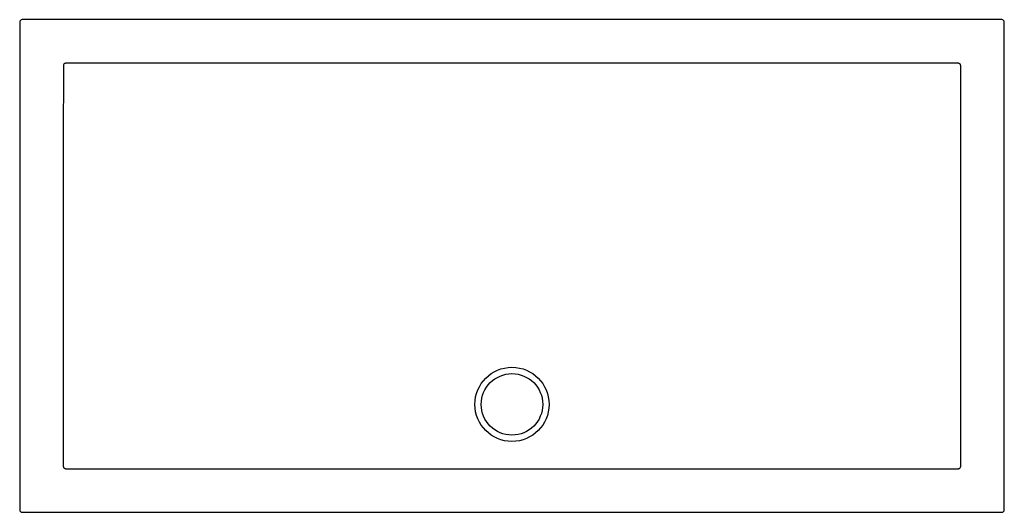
# Model space of a CAD drawing. Header units: millimetres. Extents: x 4886.08 to 4887.68, y 2721.93 to 2722.74.
import ezdxf

# ---------------------------------------------------------------- set-up
doc = ezdxf.new("R2010")
doc.units = ezdxf.units.MM
doc.layers.add('SANINDUSA', color=3, linetype='Continuous')

msp = doc.modelspace()

# ---------------------------------------------------------------- linework, layer by layer
at = {"layer": 'SANINDUSA'}
for p, q in [((4887.6734, 2722.7355), (4886.0802, 2722.7355)), ((4886.0762, 2722.7315), (4886.0762, 2721.9382)), ((4887.6774, 2721.9382), (4887.6774, 2722.7315)), ((4886.0802, 2721.9342), (4887.6734, 2721.9342))]:
    msp.add_line(p, q, dxfattribs=at)
at = {"layer": 'SANINDUSA', "flags": 128}
msp.add_lwpolyline([(4887.6065, 2722.1098), (4887.6065, 2722.1178), (4887.6065, 2722.1498), (4887.6065, 2722.2778), (4887.6065, 2722.6594)], dxfattribs=at)
at = {"layer": 'SANINDUSA'}
for radius in [0.0603, 0.05]:
    msp.add_circle((4886.8768, 2722.1098), radius, dxfattribs=at)
for centre, major_axis in [((4886.0802, 2722.7315), (-0.00283, 0.00283)), ((4887.6734, 2722.7315), (0.00283, 0.00283)), ((4886.0802, 2721.9382), (-0.00283, -0.00283)), ((4887.6734, 2721.9382), (0.00283, -0.00283))]:
    msp.add_ellipse(centre, major_axis=major_axis, ratio=0.999695, start_param=5.497939, end_param=7.068431, dxfattribs=at)
for points in [[(4886.1472, 2722.6594), (4886.1471, 2722.4762), (4886.1471, 2722.293), (4886.1471, 2722.1098)], [(4886.1472, 2722.6608), (4886.1472, 2722.6603), (4886.1472, 2722.6599), (4886.1472, 2722.6594)], [(4886.1522, 2722.6645), (4886.1518, 2722.6645), (4886.1513, 2722.6645), (4886.1509, 2722.6645)], [(4887.6028, 2722.6645), (4887.6023, 2722.6645), (4887.6019, 2722.6645), (4887.6014, 2722.6645)], [(4887.6065, 2722.6594), (4887.6065, 2722.6599), (4887.6065, 2722.6603), (4887.6065, 2722.6608)], [(4886.1471, 2722.1098), (4886.1471, 2722.0766), (4886.1471, 2722.0435), (4886.1471, 2722.0103)], [(4887.6065, 2722.0103), (4887.6065, 2722.0435), (4887.6065, 2722.0766), (4887.6065, 2722.1098)], [(4886.1471, 2722.0103), (4886.1471, 2722.0098), (4886.1471, 2722.0094), (4886.1471, 2722.0089)], [(4886.1509, 2722.0052), (4886.1513, 2722.0052), (4886.1518, 2722.0052), (4886.1522, 2722.0052)], [(4887.6014, 2722.0052), (4887.6019, 2722.0052), (4887.6023, 2722.0052), (4887.6028, 2722.0052)], [(4887.6065, 2722.0089), (4887.6065, 2722.0094), (4887.6065, 2722.0098), (4887.6065, 2722.0103)]]:
    msp.add_open_spline(points, degree=3, dxfattribs=at)
for points, knots in [([(4886.1509, 2722.6645), (4886.1506, 2722.6645), (4886.1504, 2722.6645), (4886.1499, 2722.6644), (4886.1497, 2722.6643), (4886.1492, 2722.6641), (4886.149, 2722.664), (4886.1486, 2722.6637), (4886.1484, 2722.6636), (4886.1479, 2722.6631), (4886.1476, 2722.6627), (4886.1473, 2722.662), (4886.1473, 2722.6618), (4886.1472, 2722.6613), (4886.1472, 2722.661), (4886.1472, 2722.6608)], [0, 0, 0, 0, 0.125, 0.125, 0.25, 0.25, 0.375, 0.375, 0.5, 0.5, 0.75, 0.75, 0.875, 0.875, 1, 1, 1, 1]), ([(4886.8768, 2722.6645), (4886.8164, 2722.6645), (4886.756, 2722.6645), (4886.6353, 2722.6645), (4886.5749, 2722.6645), (4886.3938, 2722.6645), (4886.273, 2722.6645), (4886.1522, 2722.6645)], [0, 0, 0, 0, 0.25, 0.25, 0.5, 0.5, 1, 1, 1, 1]), ([(4887.6014, 2722.6645), (4887.4806, 2722.6645), (4887.3599, 2722.6645), (4887.1787, 2722.6645), (4887.1183, 2722.6645), (4886.9976, 2722.6645), (4886.9372, 2722.6645), (4886.8768, 2722.6645)], [0, 0, 0, 0, 0.5, 0.5, 0.75, 0.75, 1, 1, 1, 1]), ([(4887.6065, 2722.6608), (4887.6065, 2722.661), (4887.6065, 2722.6613), (4887.6064, 2722.6618), (4887.6063, 2722.662), (4887.6061, 2722.6624), (4887.606, 2722.6627), (4887.6057, 2722.6631), (4887.6056, 2722.6632), (4887.605, 2722.6638), (4887.6046, 2722.664), (4887.604, 2722.6643), (4887.6037, 2722.6644), (4887.6032, 2722.6645), (4887.603, 2722.6645), (4887.6028, 2722.6645)], [0, 0, 0, 0, 0.125, 0.125, 0.25, 0.25, 0.375, 0.375, 0.5, 0.5, 0.75, 0.75, 0.875, 0.875, 1, 1, 1, 1]), ([(4886.1471, 2722.0089), (4886.1471, 2722.0087), (4886.1472, 2722.0084), (4886.1473, 2722.0079), (4886.1473, 2722.0077), (4886.1475, 2722.0073), (4886.1476, 2722.007), (4886.1479, 2722.0066), (4886.1481, 2722.0064), (4886.1486, 2722.0059), (4886.149, 2722.0057), (4886.1497, 2722.0054), (4886.1499, 2722.0053), (4886.1504, 2722.0052), (4886.1506, 2722.0052), (4886.1509, 2722.0052)], [0, 0, 0, 0, 0.125, 0.125, 0.25, 0.25, 0.375, 0.375, 0.5, 0.5, 0.75, 0.75, 0.875, 0.875, 1, 1, 1, 1]), ([(4886.1522, 2722.0052), (4886.1824, 2722.0052), (4886.2126, 2722.0052), (4886.273, 2722.0051), (4886.3032, 2722.0051), (4886.3938, 2722.0051), (4886.4541, 2722.0051), (4886.5447, 2722.0051), (4886.5749, 2722.0051), (4886.6353, 2722.0051), (4886.6655, 2722.0051), (4886.7108, 2722.0051), (4886.7259, 2722.0051), (4886.756, 2722.0051), (4886.7711, 2722.0051), (4886.7938, 2722.0051), (4886.8013, 2722.0051), (4886.8164, 2722.0051), (4886.824, 2722.0051), (4886.8391, 2722.005), (4886.8466, 2722.005), (4886.8617, 2722.005), (4886.8693, 2722.005), (4886.8844, 2722.005), (4886.8919, 2722.005), (4886.907, 2722.005), (4886.9146, 2722.005), (4886.9296, 2722.0051), (4886.9372, 2722.0051), (4886.9523, 2722.0051), (4886.9598, 2722.0051), (4886.9825, 2722.0051), (4886.9976, 2722.0051), (4887.0278, 2722.0051), (4887.0429, 2722.0051), (4887.0882, 2722.0051), (4887.1183, 2722.0051), (4887.1787, 2722.0051), (4887.2089, 2722.0051), (4887.2995, 2722.0051), (4887.3599, 2722.0051), (4887.4504, 2722.0051), (4887.4806, 2722.0051), (4887.541, 2722.0052), (4887.5712, 2722.0052), (4887.6014, 2722.0052)], [0, 0, 0, 0, 0.0625, 0.0625, 0.125, 0.125, 0.25, 0.25, 0.3125, 0.3125, 0.375, 0.375, 0.40625, 0.40625, 0.4375, 0.4375, 0.453125, 0.453125, 0.46875, 0.46875, 0.484375, 0.484375, 0.5, 0.5, 0.515625, 0.515625, 0.53125, 0.53125, 0.546875, 0.546875, 0.5625, 0.5625, 0.59375, 0.59375, 0.625, 0.625, 0.6875, 0.6875, 0.75, 0.75, 0.875, 0.875, 0.9375, 0.9375, 1, 1, 1, 1]), ([(4887.6028, 2722.0052), (4887.603, 2722.0052), (4887.6032, 2722.0052), (4887.6037, 2722.0053), (4887.604, 2722.0054), (4887.6044, 2722.0056), (4887.6046, 2722.0057), (4887.605, 2722.0059), (4887.6052, 2722.0061), (4887.6057, 2722.0066), (4887.606, 2722.007), (4887.6063, 2722.0077), (4887.6064, 2722.0079), (4887.6065, 2722.0084), (4887.6065, 2722.0087), (4887.6065, 2722.0089)], [0, 0, 0, 0, 0.125, 0.125, 0.25, 0.25, 0.375, 0.375, 0.5, 0.5, 0.75, 0.75, 0.875, 0.875, 1, 1, 1, 1])]:
    msp.add_open_spline(points, degree=3, knots=knots, dxfattribs=at)

doc.saveas('drawing.dxf')
